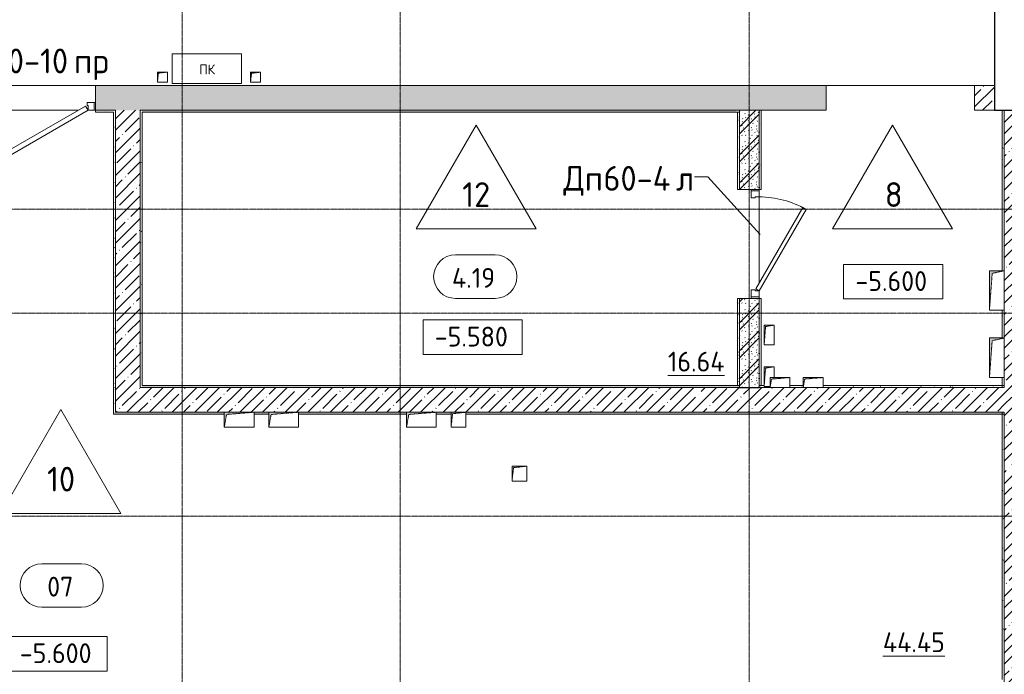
# Model space of a CAD drawing. Header units: millimetres. Extents: x 82112 to 162374, y -10965 to 131389.
# Tile 68 of 82: x 119029 to 128970, y 85302 to 91916. Entities that reach past the tile are written whole.
import ezdxf

# ---------------------------------------------------------------- set-up
doc = ezdxf.new("R2010")
doc.units = ezdxf.units.MM
doc.linetypes.add('3_ Штрих_ 1 х 1 мм', pattern=[2, 1, -1])
doc.linetypes.add('4_ Штрихпунктир_ 10 х 2 мм', pattern=[14, 10, -2, 0, -2])
for name, color, linetype, lineweight in [('A-ANNO-NOTE', 7, 'Continuous', 5), ('A-AREA-IDEN', 7, 'Continuous', 5), ('A-DETL-GENF', 7, 'Continuous', 13), ('A-DOOR', 7, 'Continuous', 13), ('A-DOOR-FRAM', 7, 'Continuous', 13), ('A-DOOR-IDEN', 7, 'Continuous', 5), ('A-FLOR', 7, 'Continuous', 13), ('A-FLOR-IDEN', 7, 'Continuous', 5), ('A-WALL', 7, 'Continuous', 13), ('A-WALL-PATT', 7, 'Continuous', 13), ('G-ANNO-DIMS', 7, 'Continuous', 5), ('I-WALL', 7, 'Continuous', 13), ('M-EQPM', 7, 'Continuous', 13), ('S-COLS', 7, 'Continuous', 25), ('S-GRID', 7, 'Continuous', 5)]:
    doc.layers.add(name, color=color, linetype=linetype, lineweight=lineweight)
doc.styles.add('GOST Common', font='GOST_Common.ttf', dxfattribs={"height": 100})
doc.styles.add('GOST Common_2', font='GOST_Common.ttf', dxfattribs={"height": 200})
doc.styles.add('GOST Common_3', font='GOST_Common.ttf', dxfattribs={"height": 250})
pattern_1 = [(0, (0, 0), (203.2, 50.8), [3.353, -149.047, 3.353, -149.047, -812.8]), (0, (0, 0), (203.2, 50.8), [-304.8, 3.353, -301.447, 3.353, -149.047, -355.6]), (0, (0, 0), (203.2, 50.8), [-762, 3.353, -98.247, 3.353, -250.647]), (120, (76.2, 25.4), (-145.59409, 150.576362), [3.353, -149.047, 3.353, -149.047, -812.8]), (120, (76.2, 25.4), (-145.59409, 150.576362), [-304.8, 3.353, -301.447, 3.353, -149.047, -355.6]), (120, (76.2, 25.4), (-145.59409, 150.576362), [-762, 3.353, -98.247, 3.353, -250.647]), (240, (101.6, 127), (-57.60591, -201.376362), [3.353, -149.047, 3.353, -149.047, -812.8]), (240, (101.6, 127), (-57.60591, -201.376362), [-304.8, 3.353, -301.447, 3.353, -149.047, -355.6]), (240, (101.6, 127), (-57.60591, -201.376362), [-762, 3.353, -98.247, 3.353, -250.647])]
pattern_2 = [(45, (0, 0), (-114.04925, 114.04925), []), (45, (114.05, 0), (-114.04925, 114.04925), [201.612, -40.322, 3.353, -36.97])]

# ---------------------------------------------------------------- blocks, each defined once
blk = doc.blocks.new('Наметкина 10_РД_АР_П_Отделка_R21_rvt-1--01_Подвал_МП_часть В')
at = {"layer": 'A-WALL-PATT', "lineweight": 5}
h = blk.add_hatch(dxfattribs=at)
h.set_pattern_fill('FP_11', color=256, style=0, pattern_type=2)
h.set_pattern_definition(pattern_1)
h.paths.add_polyline_path([(119975, 90980), (119995, 90980), (119995, 91000), (119795, 91000), (119795, 90980)])
h.paths.add_polyline_path([(117265, 90980), (118195, 90980), (118195, 91000), (117265, 91000)])
h = blk.add_hatch(dxfattribs=at)
h.set_pattern_fill('FP_11', color=256, style=0, pattern_type=2)
h.set_pattern_definition(pattern_1)
h.paths.add_polyline_path([(119995, 87950), (119995, 90980), (119975, 90980), (119975, 87950)])
h = blk.add_hatch(dxfattribs=at)
h.set_pattern_fill('FP_11', color=256, style=0, pattern_type=2)
h.set_pattern_definition(pattern_1)
h.paths.add_polyline_path([(120245, 88200), (120265, 88200), (120265, 91000), (120245, 91000), (120245, 89511)])
h = blk.add_hatch(dxfattribs=at)
h.set_pattern_fill('FP_11', color=256, style=0, pattern_type=2)
h.set_pattern_definition(pattern_1)
h.paths.add_polyline_path([(126265, 90980), (126265, 91000), (120265, 91000), (120265, 90980), (122611.4, 90980)])
h = blk.add_hatch(dxfattribs=at)
h.set_pattern_fill('FP_11', color=256, style=0, pattern_type=2)
h.set_pattern_definition(pattern_1)
h.paths.add_polyline_path([(126275, 88220), (126295, 88220), (126295, 89100.2), (126275, 89100.2)])
h.paths.add_polyline_path([(126295, 90200), (126295, 90980), (126275, 90980), (126275, 90200)])
h = blk.add_hatch(dxfattribs=at)
h.set_pattern_fill('FP_11', color=256, style=0, pattern_type=2)
h.set_pattern_definition(pattern_1)
h.paths.add_polyline_path([(126495, 88220), (126515, 88220), (126515, 89100), (126495, 89100)])
h.paths.add_polyline_path([(126515, 90200), (126515, 91000), (126495, 91000), (126495, 90200)])
h = blk.add_hatch(dxfattribs=at)
h.set_pattern_fill('FP_11', color=256, style=0, pattern_type=2)
h.set_pattern_definition(pattern_1)
h.paths.add_polyline_path([(128950, 88200), (128970, 88200), (128970, 88300), (128950, 88300)])
h.paths.add_polyline_path([(128950, 88700), (128970, 88700), (128970, 88980), (128950, 88980)])
h.paths.add_polyline_path([(128950, 89380), (128970, 89380), (128970, 91000), (128950, 91000), (128950, 89511)])
h = blk.add_hatch(dxfattribs=at)
h.set_pattern_fill('FP_11', color=256, style=0, pattern_type=2)
h.set_pattern_definition(pattern_1)
h.paths.add_polyline_path([(126515, 88200), (126515, 88220), (126495, 88220), (126495, 88200)])
h.paths.add_polyline_path([(126295, 88200), (126295, 88220), (120265, 88220), (120265, 88200), (124647.2, 88200)])
h = blk.add_hatch(dxfattribs=at)
h.set_pattern_fill('FP_11', color=256, style=0, pattern_type=2)
h.set_pattern_definition(pattern_1)
h.paths.add_polyline_path([(128970, 88200), (128970, 88220), (127140, 88220), (127140, 88200.1), (126940, 88200.1), (126940, 88220), (126805, 88220), (126805, 88200.1), (126605, 88200.1), (126605, 88210), (126545, 88210), (126545, 88220), (126515, 88220), (126515, 88200), (127140, 88200)])
h = blk.add_hatch(dxfattribs=at)
h.set_pattern_fill('FP_11', color=256, style=0, pattern_type=2)
h.set_pattern_definition(pattern_1)
h.paths.add_polyline_path([(128970, 87930), (128970, 87950), (123535, 87950), (123535, 87930), (126683, 87930)])
h.paths.add_polyline_path([(121545, 87930), (121545, 87950), (121395, 87950), (121395, 87930)])
h.paths.add_polyline_path([(123385, 87930), (123385, 87950), (123235, 87950), (123235, 87930)])
h.paths.add_polyline_path([(121845, 87930), (122935, 87930), (122935, 87950), (121845, 87950), (121845, 87945.9)])
h.paths.add_polyline_path([(121095, 87930), (121095, 87950), (119975, 87950), (119975, 87930)])
h = blk.add_hatch(dxfattribs=at)
h.set_pattern_fill('FP_11', color=256, style=0, pattern_type=2)
h.set_pattern_definition(pattern_1)
h.paths.add_polyline_path([(128970, 85250), (128970, 87950), (128950, 87950), (128950, 85250)])
at = {"layer": 'A-WALL'}
for p, q in [((119995, 91000), (119795, 91000)), ((119795, 91000), (119795, 90980)), ((119795, 90980), (119975, 90980)), ((119975, 90980), (119975, 87950)), ((119995, 90980), (119995, 91000)), ((119995, 87950), (119995, 90980)), ((120245, 91000), (120245, 88200)), ((120265, 91000), (120245, 91000)), ((126265, 91000), (120265, 91000)), ((120265, 88220), (120265, 90980)), ((120265, 90980), (126265, 90980)), ((126295, 91000), (126265, 91000)), ((126265, 90980), (126295, 90980)), ((126275, 90980), (126275, 90200)), ((126295, 90980), (126275, 90980)), ((126295, 90980), (126295, 91000)), ((126295, 90200), (126295, 90980)), ((126495, 91000), (126495, 90200)), ((126515, 91000), (126495, 91000)), ((126515, 90200), (126515, 91000)), ((128970, 91000), (128950, 91000)), ((128950, 91000), (128950, 89380)), ((128970, 89380), (128970, 91000)), ((126275, 90200), (126295, 90200)), ((126495, 90200), (126515, 90200)), ((126275, 89100.2), (126275, 88220)), ((126295, 89100.2), (126275, 89100.2)), ((126295, 88220), (126295, 89100.2)), ((126495, 89100), (126495, 88220)), ((126515, 89100), (126495, 89100)), ((126515, 88220), (126515, 89100)), ((128950, 88980), (128950, 88700)), ((128970, 88700), (128970, 88980)), ((128950, 88300), (128950, 88200)), ((128970, 88200), (128970, 88300)), ((120245, 88200), (120265, 88200)), ((126295, 88220), (120265, 88220)), ((120265, 88200), (126295, 88200)), ((126275, 88220), (126295, 88220)), ((126295, 88200), (126295, 88220)), ((126515, 88220), (126495, 88220)), ((126495, 88220), (126495, 88200)), ((126495, 88220), (126515, 88220)), ((126495, 88200), (126515, 88200)), ((126545, 88220), (126515, 88220)), ((126515, 88200), (128970, 88200)), ((126940, 88220), (126805, 88220)), ((128970, 88220), (127140, 88220)), ((128950, 88200), (128970, 88200)), ((128970, 88200), (128970, 88220)), ((119975, 87950), (119975, 87930)), ((119975, 87930), (121095, 87930)), ((121095, 87950), (119995, 87950)), ((121545, 87950), (121395, 87950)), ((121395, 87930), (121545, 87930)), ((122935, 87950), (121845, 87950)), ((121845, 87930), (122935, 87930)), ((123385, 87950), (123235, 87950)), ((123235, 87930), (123385, 87930)), ((128970, 87950), (123535, 87950)), ((123535, 87930), (128970, 87930)), ((128970, 87950), (128950, 87950)), ((128950, 87950), (128950, 85250)), ((128970, 85250), (128970, 87950)), ((128970, 87930), (128970, 87950))]:
    blk.add_line(p, q, dxfattribs=at)
blk = doc.blocks.new('АР_Дверь двупольная - 1600х2100h_1025_425__техн_-5670633--01_Подвал_МП_часть В')
at = {"layer": 'A-DOOR'}
for p, q in [((-725, 125), (162.7, 637.5)), ((162.7, 637.5), (187.7, 594.2)), ((187.7, 594.2), (-700, 81.7)), ((356.9, 337.5), (331.9, 294.2)), ((725, 125), (356.9, 337.5)), ((331.9, 294.2), (700, 81.7)), ((-700, 81.7), (-725, 125)), ((700, 81.7), (725, 125))]:
    blk.add_line(p, q, dxfattribs=at)
at = {"layer": 'A-DOOR', "lineweight": 5}
for centre, radius, start, end in [((-725, 125), 1025, 0, 30), ((725, 125), 425, 150, 180)]:
    blk.add_arc(centre, radius, start, end, dxfattribs=at)
at = {"layer": 'A-DOOR-FRAM'}
for p, q in [((-785, 125), (-800, 125)), ((-785, 125), (-725, 125)), ((-785, 45), (-785, 125)), ((-725, 125), (-725, 75)), ((785, 125), (725, 125)), ((725, 125), (725, 75)), ((785, 45), (785, 125)), ((785, 125), (800, 125)), ((-785, 45), (-800, 45)), ((-715, 45), (-785, 45)), ((-725, 75), (-715, 75)), ((-715, 75), (-715, 45)), ((725, 75), (715, 75)), ((715, 75), (715, 45)), ((715, 45), (785, 45)), ((785, 45), (800, 45))]:
    blk.add_line(p, q, dxfattribs=at)
blk = doc.blocks.new('АР_Канал вертикальный прямоугольный - ПК-3237398--01_Подвал_МП_часть В')
at = {"layer": 'A-DETL-GENF', "linetype": '3_ Штрих_ 1 х 1 мм'}
for p, q in [((350, 150), (-350, 150)), ((-350, 150), (-350, -150)), ((350, -150), (350, 150)), ((-350, -150), (350, -150))]:
    blk.add_line(p, q, dxfattribs=at)
at = {"layer": 'M-EQPM'}
for p, q in [((-350, -150), (-350, 150)), ((-350, 150), (350, 150)), ((350, 150), (350, -150)), ((350, -150), (-350, -150))]:
    blk.add_line(p, q, dxfattribs=at)
blk = doc.blocks.new('АР_Канал вертикальный прямоугольный - ЭОМ-5405598--01_Подвал_МП_часть В')
at = {"layer": 'A-DETL-GENF'}
blk.add_hatch(color=256, dxfattribs=at).paths.add_polyline_path([(-75, -200), (-47.5, 172.5), (75, 200), (-75, 200)])
at = {"layer": 'A-DETL-GENF', "linetype": '3_ Штрих_ 1 х 1 мм'}
for p, q in [((75, 200), (-75, 200)), ((-75, 200), (-75, -200)), ((75, 200), (-75, 200)), ((-75, 200), (-75, -200)), ((-47.5, 172.5), (75, 200)), ((-47.5, 172.5), (75, 200)), ((75, -200), (75, 200)), ((-75, -200), (-47.5, 172.5)), ((-75, -200), (-47.5, 172.5)), ((-75, -200), (75, -200))]:
    blk.add_line(p, q, dxfattribs=at)
at = {"layer": 'M-EQPM'}
for p, q in [((-75, -200), (-75, 200)), ((-75, 200), (75, 200)), ((75, 200), (75, -200)), ((75, -200), (-75, -200))]:
    blk.add_line(p, q, dxfattribs=at)
blk = doc.blocks.new('АР_Дверь однопольная - 1100х2100h_техн_ помещ_-5059132--01_Подвал_МП_часть В')
at = {"layer": 'A-DOOR'}
for p, q in [((-347.7, 575), (-367.7, 540.4)), ((-367.7, 540.4), (455, 65.4)), ((475, 100), (-347.7, 575)), ((455, 65.4), (475, 100))]:
    blk.add_line(p, q, dxfattribs=at)
at = {"layer": 'A-DOOR', "lineweight": 5}
blk.add_arc((475, 100), 950, 150, 180, dxfattribs=at)
at = {"layer": 'A-DOOR-FRAM'}
for p, q in [((-535, 100), (-550, 100)), ((-475, 100), (-535, 100)), ((-535, 100), (-535, 20)), ((-475, 60), (-475, 100)), ((535, 100), (475, 100)), ((475, 100), (475, 60)), ((535, 20), (535, 100)), ((535, 100), (550, 100)), ((-535, 20), (-550, 20)), ((-535, 20), (-465, 20)), ((-465, 60), (-475, 60)), ((-465, 20), (-465, 60)), ((475, 60), (465, 60)), ((465, 60), (465, 20)), ((465, 20), (535, 20)), ((535, 20), (550, 20))]:
    blk.add_line(p, q, dxfattribs=at)
blk = doc.blocks.new('АР_Канал вертикальный прямоугольный - АПТ-5436538--01_Подвал_МП_часть В')
at = {"layer": 'A-DETL-GENF'}
blk.add_hatch(color=256, dxfattribs=at).paths.add_polyline_path([(-50, -50), (-40, 40), (50, 50), (-50, 50)])
at = {"layer": 'A-DETL-GENF', "linetype": '3_ Штрих_ 1 х 1 мм'}
for p, q in [((50, 50), (-50, 50)), ((-50, 50), (-50, -50)), ((50, 50), (-50, 50)), ((-50, 50), (-50, -50)), ((-50, -50), (-40, 40)), ((-50, -50), (-40, 40)), ((-40, 40), (50, 50)), ((-40, 40), (50, 50)), ((50, -50), (50, 50)), ((-50, -50), (50, -50))]:
    blk.add_line(p, q, dxfattribs=at)
at = {"layer": 'M-EQPM'}
for p, q in [((-50, -50), (-50, 50)), ((-50, 50), (50, 50)), ((50, 50), (50, -50)), ((50, -50), (-50, -50))]:
    blk.add_line(p, q, dxfattribs=at)
blk = doc.blocks.new('АР_Канал вертикальный прямоугольный - ВК_Тр_-6277101--01_Подвал_МП_часть В')
at = {"layer": 'A-DETL-GENF'}
blk.add_hatch(color=256, dxfattribs=at).paths.add_polyline_path([(-75, -75), (-60, 60), (75, 75), (-75, 75)])
at = {"layer": 'A-DETL-GENF', "linetype": '3_ Штрих_ 1 х 1 мм'}
for p, q in [((75, 75), (-75, 75)), ((-75, 75), (-75, -75)), ((75, 75), (-75, 75)), ((-75, 75), (-75, -75)), ((-75, -75), (-60, 60)), ((-75, -75), (-60, 60)), ((-60, 60), (75, 75)), ((-60, 60), (75, 75)), ((75, -75), (75, 75)), ((-75, -75), (75, -75))]:
    blk.add_line(p, q, dxfattribs=at)
at = {"layer": 'M-EQPM'}
for p, q in [((-75, -75), (-75, 75)), ((-75, 75), (75, 75)), ((75, 75), (75, -75)), ((75, -75), (-75, -75))]:
    blk.add_line(p, q, dxfattribs=at)
blk = doc.blocks.new('АР_Канал вертикальный прямоугольный - СС-5432437--01_Подвал_МП_часть В')
at = {"layer": 'A-DETL-GENF'}
blk.add_hatch(color=256, dxfattribs=at).paths.add_polyline_path([(-50, -100), (-35, 85), (50, 100), (-50, 100)])
at = {"layer": 'A-DETL-GENF', "linetype": '3_ Штрих_ 1 х 1 мм'}
for p, q in [((50, 100), (-50, 100)), ((-50, 100), (-50, -100)), ((50, 100), (-50, 100)), ((-50, 100), (-50, -100)), ((-35, 85), (50, 100)), ((-35, 85), (50, 100)), ((50, -100), (50, 100)), ((-50, -100), (-35, 85)), ((-50, -100), (-35, 85)), ((-50, -100), (50, -100))]:
    blk.add_line(p, q, dxfattribs=at)
at = {"layer": 'M-EQPM'}
for p, q in [((-50, -100), (-50, 100)), ((-50, 100), (50, 100)), ((50, 100), (50, -100)), ((50, -100), (-50, -100))]:
    blk.add_line(p, q, dxfattribs=at)
blk = doc.blocks.new('АР_Канал вертикальный прямоугольный - СС-V22--01_Подвал_МП_часть В')
at = {"layer": 'A-DETL-GENF'}
blk.add_hatch(color=256, dxfattribs=at).paths.add_polyline_path([(-50, -100), (-35, 85), (50, 100), (-50, 100)])
at = {"layer": 'A-DETL-GENF', "linetype": '3_ Штрих_ 1 х 1 мм'}
for p, q in [((50, 100), (-50, 100)), ((-50, 100), (-50, -100)), ((50, 100), (-50, 100)), ((-50, 100), (-50, -100)), ((-35, 85), (50, 100)), ((-35, 85), (50, 100)), ((50, -9.9), (50, 100)), ((-50, -100), (-35, 85)), ((-50, -100), (-35, 85)), ((-50, -100), (10, -100))]:
    blk.add_line(p, q, dxfattribs=at)
at = {"layer": 'M-EQPM'}
for p, q in [((-50, -100), (-50, 100)), ((-50, 100), (50, 100)), ((50, 100), (50, -9.9)), ((10, -100), (-50, -100))]:
    blk.add_line(p, q, dxfattribs=at)
blk = doc.blocks.new('АР_Канал вертикальный прямоугольный - ЭОМ-6277105--01_Подвал_МП_часть В')
at = {"layer": 'A-DETL-GENF'}
blk.add_hatch(color=256, dxfattribs=at).paths.add_polyline_path([(-150, -75), (-127.5, 52.5), (150, 75), (-150, 75)])
at = {"layer": 'A-DETL-GENF', "linetype": '3_ Штрих_ 1 х 1 мм'}
for p, q in [((150, 75), (-150, 75)), ((-150, 75), (-150, -75)), ((150, 75), (-150, 75)), ((-150, 75), (-150, -75)), ((-150, -75), (-127.5, 52.5)), ((-150, -75), (-127.5, 52.5)), ((-127.5, 52.5), (150, 75)), ((-127.5, 52.5), (150, 75)), ((150, -75), (150, 75)), ((-150, -75), (150, -75))]:
    blk.add_line(p, q, dxfattribs=at)
at = {"layer": 'M-EQPM'}
for p, q in [((-150, -75), (-150, 75)), ((-150, 75), (150, 75)), ((150, 75), (150, -75)), ((150, -75), (-150, -75))]:
    blk.add_line(p, q, dxfattribs=at)
blk = doc.blocks.new('АР_Канал вертикальный прямоугольный - ЭОМ-6277109--01_Подвал_МП_часть В')
at = {"layer": 'A-DETL-GENF'}
blk.add_hatch(color=256, dxfattribs=at).paths.add_polyline_path([(-75, -75), (-60, 60), (75, 75), (-75, 75)])
at = {"layer": 'A-DETL-GENF', "linetype": '3_ Штрих_ 1 х 1 мм'}
for p, q in [((75, 75), (-75, 75)), ((-75, 75), (-75, -75)), ((75, 75), (-75, 75)), ((-75, 75), (-75, -75)), ((-75, -75), (-60, 60)), ((-75, -75), (-60, 60)), ((-60, 60), (75, 75)), ((-60, 60), (75, 75)), ((75, -75), (75, 75)), ((-75, -75), (75, -75))]:
    blk.add_line(p, q, dxfattribs=at)
at = {"layer": 'M-EQPM'}
for p, q in [((-75, -75), (-75, 75)), ((-75, 75), (75, 75)), ((75, 75), (75, -75)), ((75, -75), (-75, -75))]:
    blk.add_line(p, q, dxfattribs=at)
blk = doc.blocks.new('АР_Канал вертикальный прямоугольный - СС-6277115--01_Подвал_МП_часть В')
at = {"layer": 'A-DETL-GENF'}
blk.add_hatch(color=256, dxfattribs=at).paths.add_polyline_path([(-100, -50), (-85, 35), (100, 50), (-100, 50)])
at = {"layer": 'A-DETL-GENF', "linetype": '3_ Штрих_ 1 х 1 мм'}
for p, q in [((100, 50), (-100, 50)), ((-100, 50), (-100, -50)), ((100, 50), (-100, 50)), ((-100, 50), (-100, -50)), ((-100, -50), (-85, 35)), ((-100, -50), (-85, 35)), ((-85, 35), (100, 50)), ((-85, 35), (100, 50)), ((100, -50), (100, 50)), ((-100, -50), (100, -50))]:
    blk.add_line(p, q, dxfattribs=at)
at = {"layer": 'M-EQPM'}
for p, q in [((-100, -50), (-100, 50)), ((-100, 50), (100, 50)), ((100, 50), (100, -50)), ((100, -50), (-100, -50))]:
    blk.add_line(p, q, dxfattribs=at)
blk = doc.blocks.new('Марка помещения _Номер_ - 2 мм-68851--01_Подвал_МП_часть В')
at = {"layer": 'A-AREA-IDEN'}
for p, q in [((-2.027, 2.21), (1.973, 2.21)), ((-2.027, -2.19), (1.973, -2.19))]:
    blk.add_line(p, q, dxfattribs=at)
for centre, start, end in [((-2.027, 0.01), 90, 270), ((1.973, 0.01), 270, 90)]:
    blk.add_arc(centre, 2.2, start, end, dxfattribs=at)
blk = doc.blocks.new('Высотные отметки - Frame_2-749557--01_Подвал_МП_часть В')
at = {"layer": 'G-ANNO-DIMS'}
for p, q in [((-5, 3.5), (-5, 0)), ((5, 3.5), (-5, 3.5)), ((5, 0), (5, 3.5)), ((-5, 0), (5, 0))]:
    blk.add_line(p, q, dxfattribs=at)
blk = doc.blocks.new('Марка полов - Марка полов-4106608--01_Подвал_МП_часть В')
at = {"layer": 'A-FLOR-IDEN'}
for p, q in [((0, 7), (-6.062, -3.5)), ((6.062, -3.5), (0, 7)), ((-6.062, -3.5), (6.062, -3.5))]:
    blk.add_line(p, q, dxfattribs=at)

msp = doc.modelspace()

# ---------------------------------------------------------------- hatches: boundary and pattern name
at = {"layer": 'A-WALL-PATT', "lineweight": 5}
h = msp.add_hatch(dxfattribs=at)
h.set_pattern_fill('FP_1', color=256, style=0, pattern_type=2)
h.set_pattern_definition(pattern_2)
h.paths.add_polyline_path([(116995, 91000), (118195, 91000), (118195, 91250), (112070, 91250), (112070, 91000), (114495, 91000)])
h.paths.add_polyline_path([(127170, 91000), (127170, 91250), (119795, 91250), (119795, 91000), (126683.001436, 91000)])
h.paths.add_polyline_path([(110670, 91000), (110970, 91000), (110970, 91250), (110670, 91250)])
h = msp.add_hatch(dxfattribs=at)
h.set_pattern_fill('FP_1', color=256, style=0, pattern_type=2)
h.set_pattern_definition(pattern_2)
h.paths.add_polyline_path([(128870, 91000), (128870, 91250), (128670, 91250), (128670, 91000)])
h = msp.add_hatch(dxfattribs=at)
h.set_pattern_fill('FP_1', color=256, style=0, pattern_type=2)
h.set_pattern_definition(pattern_2)
h.paths.add_polyline_path([(120245, 88200), (120245, 91000), (119995, 91000), (119995, 88200)])
h = msp.add_hatch(dxfattribs=at)
h.set_pattern_fill('FP_5', color=256, style=0, pattern_type=2)
h.set_pattern_definition([(135, (150.28, 188.64), (-282.8427, 3e-14), [5, -395]), (135, (174.9, 237.36), (-282.8427, 3e-14), [5, -395]), (135, (211.96, 236.53), (-282.8427, 3e-14), [5, -395]), (135, (114.96, 223.96), (-282.8427, 3e-14), [5, -395]), (135, (77.54, 223.96), (-282.8427, 3e-14), [5, -395]), (135, (57.44, 184.52), (-282.8427, 3e-14), [5, -395]), (135, (66.21, 142.9), (-282.8427, 3e-14), [5, -395]), (135, (107.33, 161), (-282.8427, 3e-14), [5, -395]), (135, (99.08, 130.94), (-282.8427, 3e-14), [5, -395]), (135, (22.6, 136.46), (-282.8427, 3e-14), [5, -395]), (135, (21.16, 168.08), (-282.8427, 3e-14), [5, -395]), (135, (46.13, 96.12), (-282.8427, 3e-14), [5, -395]), (135, (3.54, 74.6), (-282.8427, 3e-14), [5, -395]), (135, (40.3, 47.56), (-282.8427, 3e-14), [5, -395]), (135, (39.77, 18.47), (-282.8427, 3e-14), [5, -395]), (135, (76.94, 37.28), (-282.8427, 3e-14), [5, -395]), (135, (114.18, 62.4), (-282.8427, 3e-14), [5, -395]), (135, (139.87, 90.2), (-282.8427, 3e-14), [5, -395]), (135, (141.44, 15.82), (-282.8427, 3e-14), [5, -395]), (135, (188.69, 26.73), (-282.8427, 3e-14), [5, -395]), (135, (176.14, 51.36), (-282.8427, 3e-14), [5, -395]), (135, (177.03, 0), (-282.8427, 3e-14), [5, -395]), (135, (276.61, 8.22), (-282.8427, 3e-14), [5, -395]), (135, (271.19, 31.72), (-282.8427, 3e-14), [5, -395]), (135, (268.29, 119.65), (-282.8427, 3e-14), [5, -395]), (135, (237.92, 101.95), (-282.8427, 3e-14), [5, -395]), (135, (237.92, 158.27), (-282.8427, 3e-14), [5, -395]), (135, (260.4, 204.35), (-282.8427, 3e-14), [5, -395]), (135, (275.54, 235.4), (-282.8427, 3e-14), [5, -395]), (135, (117.62, 268.96), (-282.8427, 3e-14), [5, -395]), (135, (203.62, 273.83), (-282.8427, 3e-14), [5, -395]), (135, (47.24, 279.3), (-282.8427, 3e-14), [5, -395]), (135, (23.2, 266.16), (-282.8427, 3e-14), [5, -395]), (135, (42.78, 232.52), (-282.8427, 3e-14), [5, -395]), (135, (177.76, 90.57), (-282.8427, 3e-14), [5, -395]), (135, (181.12, 121.8), (-282.8427, 3e-14), [5, -395]), (135, (206.73, 172.06), (-282.8427, 3e-14), [5, -395]), (135, (143.14, 136.62), (-282.8427, 3e-14), [5, -395]), (135, (211.51, 131.86), (-282.8427, 3e-14), [5, -395]), (135, (81.47, 95.1), (-282.8427, 3e-14), [5, -395]), (135, (235.13, 60.46), (-282.8427, 3e-14), [5, -395]), (135, (242.24, 4.89), (-282.8427, 3e-14), [5, -395]), (45, (0, 106.07), (-282.8427, 0), []), (45, (106.07, 0), (-282.8427, 0), []), (45, (176.78, 0), (-282.8427, 0), []), (45, (0, 176.78), (-282.8427, 0), [])])
h.paths.add_polyline_path([(126295, 88200), (126495, 88200), (126495, 89100), (126295, 89100)])
h.paths.add_polyline_path([(126495, 90200), (126495, 91000), (126295, 91000), (126295, 90200)])
h = msp.add_hatch(dxfattribs=at)
h.set_pattern_fill('FP_1', color=256, style=0, pattern_type=2)
h.set_pattern_definition(pattern_2)
h.paths.add_polyline_path([(128970, 85000), (129220, 85000), (129220, 91000), (128970, 91000), (128970, 87250.682243)])
h = msp.add_hatch(dxfattribs=at)
h.set_pattern_fill('FP_1', color=256, style=0, pattern_type=2)
h.set_pattern_definition(pattern_2)
h.paths.add_polyline_path([(128970, 87950), (128970, 88200), (119995, 88200), (119995, 87950), (126683.001436, 87950)])

# ---------------------------------------------------------------- linework, layer by layer
at = {"layer": 'A-DOOR-IDEN'}
for p, q in [((125975.945978, 90326.780231), (125841.273803, 90326.780231)), ((126503.411993, 89746.037377), (125975.945978, 90326.780231))]:
    msp.add_line(p, q, dxfattribs=at)
at = {"layer": 'A-FLOR'}
for p, q in [((118195, 91250), (119795, 91250)), ((128670, 91250), (127170, 91250)), ((119620, 91000), (118370, 91000)), ((119795, 91000), (119780, 91000)), ((126495, 90185), (126495, 90200)), ((126495, 89255), (126495, 90125)), ((126495, 89100), (126495, 89115))]:
    msp.add_line(p, q, dxfattribs=at)
at = {"layer": 'A-WALL'}
for p, q in [((127170, 91250), (119795, 91250)), ((119795, 91250), (119795, 91000)), ((127170, 91000), (127170, 91250)), ((128870, 91250), (128670, 91250)), ((128670, 91250), (128670, 91000)), ((128870, 91000), (128870, 91250)), ((119795, 91000), (119995, 91000)), ((119995, 91000), (119995, 87950)), ((120245, 88200), (120245, 91000)), ((120245, 91000), (127170, 91000)), ((128670, 91000), (128870, 91000)), ((128970, 91000), (128970, 89380)), ((129220, 91000), (128970, 91000)), ((128970, 88980), (128970, 88700)), ((128970, 88300), (128970, 88200)), ((126295, 88200), (120245, 88200)), ((128970, 88200), (126495, 88200)), ((119995, 87950), (121095, 87950)), ((121395, 87950), (121545, 87950)), ((121845, 87950), (122935, 87950)), ((123235, 87950), (123385, 87950)), ((123535, 87950), (128970, 87950)), ((128970, 85000), (128970, 87950))]:
    msp.add_line(p, q, dxfattribs=at)
at = {"layer": 'A-WALL', "lineweight": 25}
msp.add_line((126295, 88200), (126495, 88200), dxfattribs=at)
at = {"layer": 'I-WALL'}
for p, q in [((126295, 91000), (126295, 90200)), ((126495, 90200), (126495, 91000)), ((126295, 90200), (126495, 90200)), ((126295, 89100), (126295, 88200)), ((126495, 89100), (126295, 89100)), ((126495, 88200), (126495, 89100))]:
    msp.add_line(p, q, dxfattribs=at)
at = {"layer": 'S-COLS'}
for p, q in [((128870, 93400), (128870, 91000)), ((128870, 91000), (129270, 91000))]:
    msp.add_line(p, q, dxfattribs=at)
at = {"layer": 'S-GRID', "linetype": '4_ Штрихпунктир_ 10 х 2 мм'}
for p, q in [((120670, 80104.964717), (120670, 129588.42805)), ((122870, 59297.815604), (122870, 129588.42805)), ((126395, 59297.815604), (126395, 129588.42805)), ((151972.716503, 90000), (87000, 90000)), ((151972.716503, 88950), (87000, 88950)), ((151972.716503, 86900), (87000, 86900))]:
    msp.add_line(p, q, dxfattribs=at)

# ---------------------------------------------------------------- block references
at = {"lineweight": 5}
msp.add_blockref('Наметкина 10_РД_АР_П_Отделка_R21_rvt-1--01_Подвал_МП_часть В', (0, 0), dxfattribs=at)
at = {"layer": 'A-AREA-IDEN', "xscale": 99.99999999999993, "yscale": 99.99999999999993, "zscale": 99.99999999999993}
for p in [(123631.170571, 89318.666119), (119455.242725, 86198.904612)]:
    msp.add_blockref('Марка помещения _Номер_ - 2 мм-68851--01_Подвал_МП_часть В', p, dxfattribs=at)
at = {"layer": 'A-DOOR'}
for name, p, rotation in [('АР_Дверь двупольная - 1600х2100h_1025_425__техн_-5670633--01_Подвал_МП_часть В', (118995, 91125), 180), ('АР_Дверь однопольная - 1100х2100h_техн_ помещ_-5059132--01_Подвал_МП_часть В', (126395, 89650), 270)]:
    msp.add_blockref(name, p, dxfattribs=dict(at, rotation=rotation))
at = {"layer": 'A-FLOR-IDEN', "xscale": 99.99999999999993, "yscale": 99.99999999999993, "zscale": 99.99999999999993}
for p in [(123637.327081, 90151.780231), (127839.998638, 90151.780231), (119445.529538, 87276.675735)]:
    msp.add_blockref('Марка полов - Марка полов-4106608--01_Подвал_МП_часть В', p, dxfattribs=at)
at = {"layer": 'G-ANNO-DIMS', "xscale": 99.99999999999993, "yscale": 99.99999999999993, "zscale": 99.99999999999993}
for p in [(127848.055049, 89093.901154), (123601.590108, 88532.513869), (119412.205659, 85333.938139)]:
    msp.add_blockref('Высотные отметки - Frame_2-749557--01_Подвал_МП_часть В', p, dxfattribs=at)
at = {"layer": 'M-EQPM'}
for name, p in [('АР_Канал вертикальный прямоугольный - ПК-3237398--01_Подвал_МП_часть В', (120920, 91420)), ('АР_Канал вертикальный прямоугольный - АПТ-5436538--01_Подвал_МП_часть В', (120470, 91336)), ('АР_Канал вертикальный прямоугольный - АПТ-5436538--01_Подвал_МП_часть В', (121410, 91335)), ('АР_Канал вертикальный прямоугольный - ЭОМ-5405598--01_Подвал_МП_часть В', (128895, 89180)), ('АР_Канал вертикальный прямоугольный - СС-5432437--01_Подвал_МП_часть В', (126595, 88730)), ('АР_Канал вертикальный прямоугольный - ЭОМ-5405598--01_Подвал_МП_часть В', (128895, 88500)), ('АР_Канал вертикальный прямоугольный - СС-V22--01_Подвал_МП_часть В', (126595, 88310)), ('АР_Канал вертикальный прямоугольный - СС-6277115--01_Подвал_МП_часть В', (126705, 88250.094546)), ('АР_Канал вертикальный прямоугольный - СС-6277115--01_Подвал_МП_часть В', (127040, 88250.094546)), ('АР_Канал вертикальный прямоугольный - ЭОМ-6277105--01_Подвал_МП_часть В', (121245, 87875)), ('АР_Канал вертикальный прямоугольный - ЭОМ-6277105--01_Подвал_МП_часть В', (121695, 87875)), ('АР_Канал вертикальный прямоугольный - ЭОМ-6277105--01_Подвал_МП_часть В', (123085, 87875)), ('АР_Канал вертикальный прямоугольный - ЭОМ-6277109--01_Подвал_МП_часть В', (123460, 87875)), ('АР_Канал вертикальный прямоугольный - ВК_Тр_-6277101--01_Подвал_МП_часть В', (124075, 87330))]:
    msp.add_blockref(name, p, dxfattribs=at)

# ---------------------------------------------------------------- texts
at = {"layer": 'A-ANNO-NOTE', "insert": (120842.406744, 91463.609736), "char_height": 100, "width": 192.405, "attachment_point": 1, "style": 'GOST Common'}
msp.add_mtext('ПК', dxfattribs=at)
at = {"layer": 'A-AREA-IDEN', "char_height": 200, "attachment_point": 1, "style": 'GOST Common_2'}
for s, insert, width in [('4.19', (123393.656375, 89407.4093), 569.198125), ('\\L16.64', (125573.359601, 88561.185104), 745.569375), ('07', (119306.728529, 86287.647794), 352.7425), ('\\L44.45', (127744.347133, 85726.050555), 849.78875)]:
    msp.add_mtext(s, dxfattribs=dict(at, insert=insert, width=width))
at = {"layer": 'A-DOOR-IDEN', "char_height": 250, "attachment_point": 1, "style": 'GOST Common_3'}
for s, insert, width in [('60-10', (118736.753487, 91623.942623), 1018.143125), ('пр', (119576.80557, 91623.942623), 432.91125), ('Дп', (124518.273803, 90437.707314), 489.029375), ('60-4', (124921.763387, 90437.707314), 889.873125), ('\\fGOST Common|b0|i0|c204|p34|;л', (125655.982137, 90437.707314), 216.455625)]:
    msp.add_mtext(s, dxfattribs=dict(at, insert=insert, width=width))
at = {"layer": 'A-FLOR-IDEN', "char_height": 250, "attachment_point": 1, "style": 'GOST Common_3'}
for s, insert, width in [('12', (123497.450798, 90273.841903), 368.77625), ('\\fGOST Common|b0|i0|c204|p34|;8', (127763.122355, 90273.841903), 216.455625), ('10', (119305.653255, 87398.737407), 368.77625)]:
    msp.add_mtext(s, dxfattribs=dict(at, insert=insert, width=width))
at = {"layer": 'G-ANNO-DIMS', "char_height": 200, "width": 917.17566319, "attachment_point": 1, "line_spacing_factor": 1.022761, "style": 'GOST Common_2'}
for s, insert in [('-5.600', (127465.898523, 89375.266814)), ('-5.580', (123219.433582, 88813.87953)), ('-5.600', (119030.049133, 85615.3038))]:
    msp.add_mtext(s, dxfattribs=dict(at, insert=insert))

doc.saveas('drawing.dxf')
